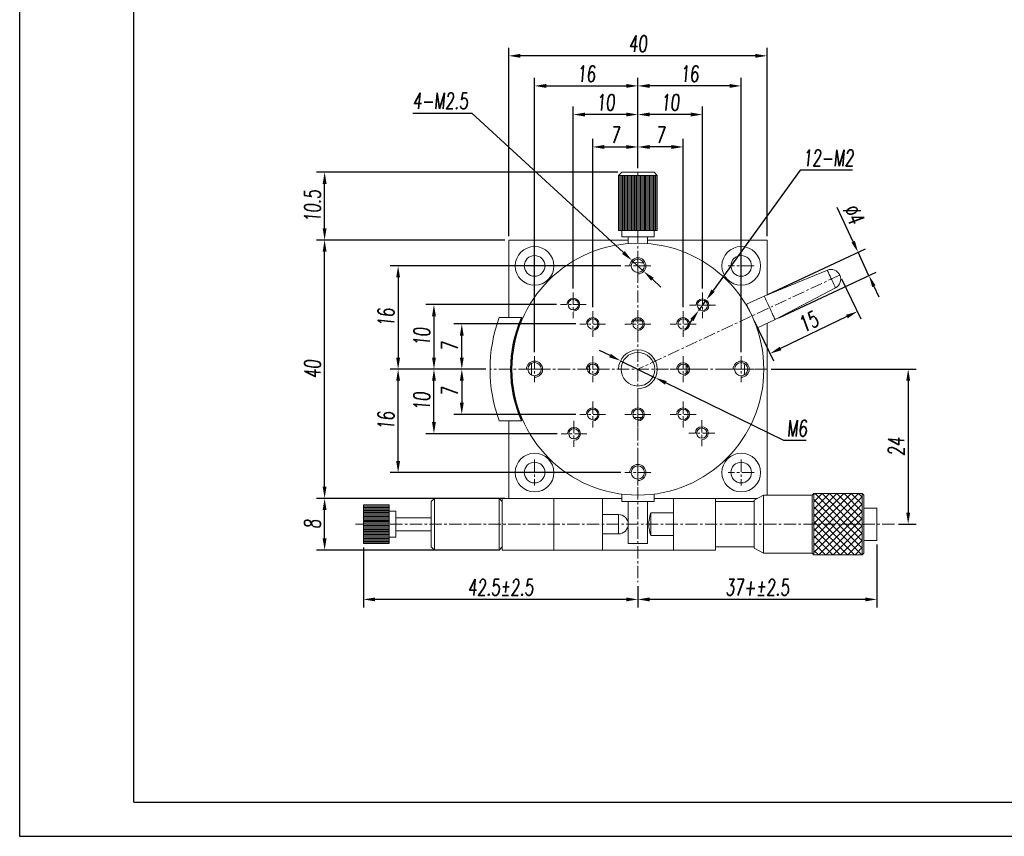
# Model space of a CAD drawing. Header units: millimetres. Extents: x 13764 to 14061, y 53 to 474.
# Tile 2 of 4: x 13764 to 13916, y 264 to 390. Entities that reach past the tile are written whole.
import ezdxf

# ---------------------------------------------------------------- set-up
doc = ezdxf.new("R2010")
doc.units = ezdxf.units.MM
doc.header["$LTSCALE"] = 0.3
doc.linetypes.add('CENTERX2', pattern=[20.32, 12.7, -2.54, 2.54, -2.54])
for name, color, linetype, lineweight in [('中心线', 5, 'CENTERX2', 13), ('外框', 7, 'Continuous', 30), ('标注', 1, 'Continuous', 18), ('螺纹线', 3, 'Continuous', 13)]:
    doc.layers.add(name, color=color, linetype=linetype, lineweight=lineweight)
doc.styles.get("Standard").update_dxf_attribs({"font": 'txt.shx', "width": 0.67, "oblique": 5, "bigfont": 'gbcbig.shx'})
doc.dimstyles.new('1', dxfattribs={"dimtxt": 2.5, "dimasz": 1.8, "dimexe": 1.25, "dimexo": 0.625, "dimtad": 1, "dimdsep": 46, "dimtxsty": 'Standard', "dimcen": 1.8, "dimadec": 0, "dimazin": 0, "dimtfac": 1, "dimtmove": 0, "dimatfit": 3, "dimfxl": 0, "dimarcsym": 0})
doc.dimstyles.new('1$3', dxfattribs={"dimtxt": 2.5, "dimasz": 1.8, "dimexe": 1.25, "dimexo": 0.625, "dimtad": 1, "dimtoh": 1, "dimdsep": 46, "dimtxsty": 'Standard', "dimcen": 1.8, "dimadec": 0, "dimazin": 0, "dimtfac": 1, "dimtmove": 0, "dimatfit": 3, "dimfxl": 0, "dimarcsym": 0})

# ---------------------------------------------------------------- blocks, each defined once
blk = doc.blocks.new('Y')
at = {"lineweight": 30}
for p, q in [((-4136.76, 2009.27), (-3862.74, 2009.27)), ((-4154.44, 2003.97), (-3857.44, 2003.97)), ((-4154.44, 2003.97), (-3857.44, 2003.97))]:
    blk.add_line(p, q, dxfattribs=at)
for points in [[(-3857.44, 2213.99), (-4154.44, 2213.99), (-4154.44, 2003.97)], [(-4136.76, 2009.27), (-4136.76, 2208.69), (-3862.74, 2208.69)]]:
    blk.add_lwpolyline(points, dxfattribs=at)
blk = doc.blocks.new('W')
blk.add_blockref('Y', (0, 0))
blk = doc.blocks.new('*D183')
at = {"layer": 'Defpoints', "color": 0}
for p in [(13859.56, 370.24), (13859.56, 366.33), (13866.56, 344.83)]:
    blk.add_point(p, dxfattribs=at)
at = {"layer": '标注', "color": 0, "lineweight": -2}
for p, q in [((13859.56, 366.95), (13859.56, 371.49)), ((13866.56, 345.45), (13866.56, 371.49)), ((13864.76, 370.24), (13861.36, 370.24))]:
    blk.add_line(p, q, dxfattribs=at)
at = {"layer": '标注', "color": 0}
for points in [[(13861.36, 370.54), (13861.36, 369.94), (13859.56, 370.24)], [(13864.76, 370.54), (13864.76, 369.94), (13866.56, 370.24)]]:
    blk.add_solid(points, dxfattribs=at)
at = {"layer": '标注', "color": 0, "insert": (13863.06, 372.12), "char_height": 2.5, "attachment_point": 5}
blk.add_mtext('7', dxfattribs=at)
blk = doc.blocks.new('*D184')
at = {"layer": 'Defpoints', "color": 0}
for p in [(13859.56, 370.24), (13859.56, 366.33), (13852.56, 344.83)]:
    blk.add_point(p, dxfattribs=at)
at = {"layer": '标注', "color": 0, "lineweight": -2}
for p, q in [((13852.56, 345.45), (13852.56, 371.49)), ((13859.56, 366.95), (13859.56, 371.49)), ((13854.36, 370.24), (13857.76, 370.24))]:
    blk.add_line(p, q, dxfattribs=at)
at = {"layer": '标注', "color": 0}
for points in [[(13854.36, 370.54), (13854.36, 369.94), (13852.56, 370.24)], [(13857.76, 370.54), (13857.76, 369.94), (13859.56, 370.24)]]:
    blk.add_solid(points, dxfattribs=at)
at = {"layer": '标注', "color": 0, "insert": (13856.06, 372.12), "char_height": 2.5, "attachment_point": 5}
blk.add_mtext('7', dxfattribs=at)
blk = doc.blocks.new('*D185')
at = {"layer": 'Defpoints', "color": 0}
for p in [(13859.56, 375.26), (13859.56, 366.33), (13869.56, 347.73)]:
    blk.add_point(p, dxfattribs=at)
at = {"layer": '标注', "color": 0, "lineweight": -2}
for p, q in [((13859.56, 366.95), (13859.56, 376.51)), ((13867.76, 375.26), (13861.36, 375.26)), ((13869.56, 348.35), (13869.56, 376.51))]:
    blk.add_line(p, q, dxfattribs=at)
at = {"layer": '标注', "color": 0}
for points in [[(13861.36, 375.56), (13861.36, 374.96), (13859.56, 375.26)], [(13867.76, 375.56), (13867.76, 374.96), (13869.56, 375.26)]]:
    blk.add_solid(points, dxfattribs=at)
at = {"layer": '标注', "color": 0, "insert": (13864.56, 377.13), "char_height": 2.5, "attachment_point": 5}
blk.add_mtext('10', dxfattribs=at)
blk = doc.blocks.new('*D186')
at = {"layer": 'Defpoints', "color": 0}
for p in [(13849.56, 375.26), (13859.56, 366.33), (13849.56, 347.73)]:
    blk.add_point(p, dxfattribs=at)
at = {"layer": '标注', "color": 0, "lineweight": -2}
for p, q in [((13849.56, 348.35), (13849.56, 376.51)), ((13857.76, 375.26), (13851.36, 375.26)), ((13859.56, 366.95), (13859.56, 376.51))]:
    blk.add_line(p, q, dxfattribs=at)
at = {"layer": '标注', "color": 0}
for points in [[(13851.36, 375.56), (13851.36, 374.96), (13849.56, 375.26)], [(13857.76, 375.56), (13857.76, 374.96), (13859.56, 375.26)]]:
    blk.add_solid(points, dxfattribs=at)
at = {"layer": '标注', "color": 0, "insert": (13854.56, 377.13), "char_height": 2.5, "attachment_point": 5}
blk.add_mtext('10', dxfattribs=at)
blk = doc.blocks.new('*D187')
at = {"layer": 'Defpoints', "color": 0}
for p in [(13859.56, 379.69), (13859.56, 366.33), (13843.56, 337.83)]:
    blk.add_point(p, dxfattribs=at)
at = {"layer": '标注', "color": 0, "lineweight": -2}
for p, q in [((13843.56, 338.45), (13843.56, 380.94)), ((13845.36, 379.69), (13857.76, 379.69)), ((13859.56, 366.95), (13859.56, 380.94))]:
    blk.add_line(p, q, dxfattribs=at)
at = {"layer": '标注', "color": 0}
for points in [[(13845.36, 379.99), (13845.36, 379.39), (13843.56, 379.69)], [(13857.76, 379.99), (13857.76, 379.39), (13859.56, 379.69)]]:
    blk.add_solid(points, dxfattribs=at)
at = {"layer": '标注', "color": 0, "insert": (13851.56, 381.56), "char_height": 2.5, "attachment_point": 5}
blk.add_mtext('16', dxfattribs=at)
blk = doc.blocks.new('*D188')
at = {"layer": 'Defpoints', "color": 0}
for p in [(13859.56, 379.69), (13859.56, 367.26), (13875.56, 337.83)]:
    blk.add_point(p, dxfattribs=at)
at = {"layer": '标注', "color": 0, "lineweight": -2}
for p, q in [((13859.56, 367.89), (13859.56, 380.94)), ((13873.76, 379.69), (13861.36, 379.69)), ((13875.56, 338.45), (13875.56, 380.94))]:
    blk.add_line(p, q, dxfattribs=at)
at = {"layer": '标注', "color": 0}
for points in [[(13861.36, 379.99), (13861.36, 379.39), (13859.56, 379.69)], [(13873.76, 379.99), (13873.76, 379.39), (13875.56, 379.69)]]:
    blk.add_solid(points, dxfattribs=at)
at = {"layer": '标注', "color": 0, "insert": (13867.56, 381.56), "char_height": 2.5, "attachment_point": 5}
blk.add_mtext('16', dxfattribs=at)
blk = doc.blocks.new('*D189')
at = {"layer": 'Defpoints', "color": 0}
for p in [(13832.29, 342.83), (13850.56, 342.83), (13836.66, 335.83)]:
    blk.add_point(p, dxfattribs=at)
at = {"layer": '标注', "color": 0, "lineweight": -2}
for p, q in [((13849.94, 342.83), (13831.04, 342.83)), ((13832.29, 337.63), (13832.29, 341.03)), ((13836.04, 335.83), (13831.04, 335.83))]:
    blk.add_line(p, q, dxfattribs=at)
at = {"layer": '标注', "color": 0}
for points in [[(13831.99, 341.03), (13832.59, 341.03), (13832.29, 342.83)], [(13831.99, 337.63), (13832.59, 337.63), (13832.29, 335.83)]]:
    blk.add_solid(points, dxfattribs=at)
at = {"layer": '标注', "color": 0, "insert": (13830.41, 339.33), "char_height": 2.5, "attachment_point": 5, "rotation": 90}
blk.add_mtext('7', dxfattribs=at)
blk = doc.blocks.new('*D190')
at = {"layer": 'Defpoints', "color": 0}
for p in [(13836.66, 335.83), (13832.29, 328.83), (13850.56, 328.83)]:
    blk.add_point(p, dxfattribs=at)
at = {"layer": '标注', "color": 0, "lineweight": -2}
for p, q in [((13836.04, 335.83), (13831.04, 335.83)), ((13832.29, 334.03), (13832.29, 330.63)), ((13849.94, 328.83), (13831.04, 328.83))]:
    blk.add_line(p, q, dxfattribs=at)
at = {"layer": '标注', "color": 0}
for points in [[(13831.99, 334.03), (13832.59, 334.03), (13832.29, 335.83)], [(13831.99, 330.63), (13832.59, 330.63), (13832.29, 328.83)]]:
    blk.add_solid(points, dxfattribs=at)
at = {"layer": '标注', "color": 0, "insert": (13830.41, 332.33), "char_height": 2.5, "attachment_point": 5, "rotation": 90}
blk.add_mtext('7', dxfattribs=at)
blk = doc.blocks.new('*D191')
at = {"layer": 'Defpoints', "color": 0}
for p in [(13827.98, 335.83), (13836.66, 335.83), (13847.66, 325.83)]:
    blk.add_point(p, dxfattribs=at)
at = {"layer": '标注', "color": 0, "lineweight": -2}
for p, q in [((13836.04, 335.83), (13826.73, 335.83)), ((13827.98, 327.63), (13827.98, 334.03)), ((13847.04, 325.83), (13826.73, 325.83))]:
    blk.add_line(p, q, dxfattribs=at)
at = {"layer": '标注', "color": 0}
for points in [[(13827.68, 334.03), (13828.28, 334.03), (13827.98, 335.83)], [(13827.68, 327.63), (13828.28, 327.63), (13827.98, 325.83)]]:
    blk.add_solid(points, dxfattribs=at)
at = {"layer": '标注', "color": 0, "insert": (13826.11, 330.83), "char_height": 2.5, "attachment_point": 5, "rotation": 90}
blk.add_mtext('10', dxfattribs=at)
blk = doc.blocks.new('*D192')
at = {"layer": 'Defpoints', "color": 0}
for p in [(13847.56, 345.83), (13827.98, 335.83), (13835.72, 335.83)]:
    blk.add_point(p, dxfattribs=at)
at = {"layer": '标注', "color": 0, "lineweight": -2}
for p, q in [((13846.94, 345.83), (13826.73, 345.83)), ((13827.98, 344.03), (13827.98, 337.63)), ((13835.1, 335.83), (13826.73, 335.83))]:
    blk.add_line(p, q, dxfattribs=at)
at = {"layer": '标注', "color": 0}
for points in [[(13827.68, 344.03), (13828.28, 344.03), (13827.98, 345.83)], [(13827.68, 337.63), (13828.28, 337.63), (13827.98, 335.83)]]:
    blk.add_solid(points, dxfattribs=at)
at = {"layer": '标注', "color": 0, "insert": (13826.11, 340.83), "char_height": 2.5, "attachment_point": 5, "rotation": 90}
blk.add_mtext('10', dxfattribs=at)
blk = doc.blocks.new('*D193')
at = {"layer": 'Defpoints', "color": 0}
for p in [(13857.56, 351.83), (13822.43, 335.83), (13836.66, 335.83)]:
    blk.add_point(p, dxfattribs=at)
at = {"layer": '标注', "color": 0, "lineweight": -2}
for p, q in [((13856.94, 351.83), (13821.18, 351.83)), ((13822.43, 350.03), (13822.43, 337.63)), ((13836.04, 335.83), (13821.18, 335.83))]:
    blk.add_line(p, q, dxfattribs=at)
at = {"layer": '标注', "color": 0}
for points in [[(13822.13, 350.03), (13822.73, 350.03), (13822.43, 351.83)], [(13822.13, 337.63), (13822.73, 337.63), (13822.43, 335.83)]]:
    blk.add_solid(points, dxfattribs=at)
at = {"layer": '标注', "color": 0, "insert": (13820.56, 343.83), "char_height": 2.5, "attachment_point": 5, "rotation": 90}
blk.add_mtext('16', dxfattribs=at)
blk = doc.blocks.new('*D194')
at = {"layer": 'Defpoints', "color": 0}
for p in [(13822.43, 335.83), (13836.66, 335.83), (13857.56, 319.83)]:
    blk.add_point(p, dxfattribs=at)
at = {"layer": '标注', "color": 0, "lineweight": -2}
for p, q in [((13836.04, 335.83), (13821.18, 335.83)), ((13822.43, 321.63), (13822.43, 334.03)), ((13856.94, 319.83), (13821.18, 319.83))]:
    blk.add_line(p, q, dxfattribs=at)
at = {"layer": '标注', "color": 0}
for points in [[(13822.13, 334.03), (13822.73, 334.03), (13822.43, 335.83)], [(13822.13, 321.63), (13822.73, 321.63), (13822.43, 319.83)]]:
    blk.add_solid(points, dxfattribs=at)
at = {"layer": '标注', "color": 0, "insert": (13820.56, 327.83), "char_height": 2.5, "attachment_point": 5, "rotation": 90}
blk.add_mtext('16', dxfattribs=at)
blk = doc.blocks.new('*D195')
at = {"layer": 'Defpoints', "color": 0}
for p in [(13811.05, 355.83), (13839.56, 355.83), (13839.56, 315.83)]:
    blk.add_point(p, dxfattribs=at)
at = {"layer": '标注', "color": 0, "lineweight": -2}
for p, q in [((13838.94, 355.83), (13809.8, 355.83)), ((13811.05, 317.63), (13811.05, 354.03)), ((13838.94, 315.83), (13809.8, 315.83))]:
    blk.add_line(p, q, dxfattribs=at)
at = {"layer": '标注', "color": 0}
for points in [[(13810.75, 354.03), (13811.35, 354.03), (13811.05, 355.83)], [(13810.75, 317.63), (13811.35, 317.63), (13811.05, 315.83)]]:
    blk.add_solid(points, dxfattribs=at)
at = {"layer": '标注', "color": 0, "insert": (13809.17, 335.83), "char_height": 2.5, "attachment_point": 5, "rotation": 90}
blk.add_mtext('40', dxfattribs=at)
blk = doc.blocks.new('*D196')
at = {"layer": 'Defpoints', "color": 0}
for p in [(13811.05, 366.33), (13857.06, 366.33), (13839.56, 355.83)]:
    blk.add_point(p, dxfattribs=at)
at = {"layer": '标注', "color": 0, "lineweight": -2}
for p, q in [((13856.44, 366.33), (13809.8, 366.33)), ((13811.05, 357.63), (13811.05, 364.53)), ((13838.94, 355.83), (13809.8, 355.83))]:
    blk.add_line(p, q, dxfattribs=at)
at = {"layer": '标注', "color": 0}
for points in [[(13810.75, 364.53), (13811.35, 364.53), (13811.05, 366.33)], [(13810.75, 357.63), (13811.35, 357.63), (13811.05, 355.83)]]:
    blk.add_solid(points, dxfattribs=at)
at = {"layer": '标注', "color": 0, "insert": (13809.17, 361.08), "char_height": 2.5, "attachment_point": 5, "rotation": 90}
blk.add_mtext('10.5', dxfattribs=at)
blk = doc.blocks.new('*D197')
at = {"layer": 'Defpoints', "color": 0}
for p in [(13811.05, 315.83), (13833.06, 315.83), (13838.56, 307.83)]:
    blk.add_point(p, dxfattribs=at)
at = {"layer": '标注', "color": 0, "lineweight": -2}
for p, q in [((13832.44, 315.83), (13809.8, 315.83)), ((13811.05, 309.63), (13811.05, 314.03)), ((13837.94, 307.83), (13809.8, 307.83))]:
    blk.add_line(p, q, dxfattribs=at)
at = {"layer": '标注', "color": 0}
for points in [[(13810.75, 314.03), (13811.35, 314.03), (13811.05, 315.83)], [(13810.75, 309.63), (13811.35, 309.63), (13811.05, 307.83)]]:
    blk.add_solid(points, dxfattribs=at)
at = {"layer": '标注', "color": 0, "insert": (13809.17, 311.83), "char_height": 2.5, "attachment_point": 5, "rotation": 90}
blk.add_mtext('8', dxfattribs=at)
blk = doc.blocks.new('*D198')
at = {"layer": 'Defpoints', "color": 0}
for p in [(13879.56, 335.83), (13899.3, 311.83), (13901.42, 311.83)]:
    blk.add_point(p, dxfattribs=at)
at = {"layer": '标注', "color": 0, "lineweight": -2}
for p, q in [((13880.19, 335.83), (13902.67, 335.83)), ((13901.42, 334.03), (13901.42, 313.63)), ((13899.92, 311.83), (13902.67, 311.83))]:
    blk.add_line(p, q, dxfattribs=at)
at = {"layer": '标注', "color": 0}
for points in [[(13901.12, 334.03), (13901.72, 334.03), (13901.42, 335.83)], [(13901.12, 313.63), (13901.72, 313.63), (13901.42, 311.83)]]:
    blk.add_solid(points, dxfattribs=at)
at = {"layer": '标注', "color": 0, "insert": (13899.55, 323.83), "char_height": 2.5, "attachment_point": 5, "rotation": 90}
blk.add_mtext('24', dxfattribs=at)
blk = doc.blocks.new('*D199')
at = {"layer": 'Defpoints', "color": 0}
for p in [(13895.35, 350.31), (13879.11, 347.15), (13880.8, 343.52)]:
    blk.add_point(p, dxfattribs=at)
at = {"layer": '标注', "color": 0, "lineweight": -2}
for p, q in [((13892.9, 355.56), (13890.43, 360.86)), ((13879.67, 347.41), (13894.79, 354.46)), ((13895.35, 350.31), (13893.66, 353.93)), ((13881.37, 343.79), (13896.48, 350.84)), ((13896.11, 348.68), (13896.87, 347.04))]:
    blk.add_line(p, q, dxfattribs=at)
at = {"layer": '标注', "color": 0}
for points in [[(13893.17, 355.69), (13892.63, 355.44), (13893.66, 353.93)], [(13896.38, 348.8), (13895.84, 348.55), (13895.35, 350.31)]]:
    blk.add_solid(points, dxfattribs=at)
at = {"layer": '标注', "color": 0, "insert": (13892.98, 359.82), "char_height": 2.5, "attachment_point": 5, "rotation": 295}
blk.add_mtext('%%C4', dxfattribs=at)
blk = doc.blocks.new('*D200')
at = {"layer": 'Defpoints', "color": 0}
for p in [(13890.83, 350.41), (13877.32, 343.89), (13880.03, 338.25)]:
    blk.add_point(p, dxfattribs=at)
at = {"layer": '标注', "color": 0, "lineweight": -2}
for p, q in [((13891.1, 349.84), (13894.09, 343.64)), ((13877.59, 343.33), (13880.58, 337.13)), ((13891.93, 343.98), (13881.66, 339.03))]:
    blk.add_line(p, q, dxfattribs=at)
at = {"layer": '标注', "color": 0}
for points in [[(13891.8, 344.25), (13892.06, 343.71), (13893.55, 344.76)], [(13881.52, 339.3), (13881.79, 338.76), (13880.03, 338.25)]]:
    blk.add_solid(points, dxfattribs=at)
at = {"layer": '标注', "color": 0, "insert": (13885.98, 343.2), "char_height": 2.5, "attachment_point": 5, "rotation": 25.7261}
blk.add_mtext('15', dxfattribs=at)
blk = doc.blocks.new('*D201')
at = {"layer": 'Defpoints', "color": 0}
for p in [(13896.56, 309.33), (13859.56, 302.88), (13859.56, 300.18)]:
    blk.add_point(p, dxfattribs=at)
at = {"layer": '标注', "color": 0, "lineweight": -2}
for p, q in [((13896.56, 308.7), (13896.56, 298.93)), ((13859.56, 302.25), (13859.56, 298.93)), ((13894.76, 300.18), (13861.36, 300.18))]:
    blk.add_line(p, q, dxfattribs=at)
at = {"layer": '标注', "color": 0}
for points in [[(13861.36, 300.48), (13861.36, 299.88), (13859.56, 300.18)], [(13894.76, 300.48), (13894.76, 299.88), (13896.56, 300.18)]]:
    blk.add_solid(points, dxfattribs=at)
at = {"layer": '标注', "color": 0, "insert": (13878.06, 302.05), "char_height": 2.5, "attachment_point": 5}
blk.add_mtext('37+%%P2.5', dxfattribs=at)
blk = doc.blocks.new('*D202')
at = {"layer": 'Defpoints', "color": 0}
for p in [(13817.06, 308.83), (13859.56, 302.88), (13817.06, 300.18)]:
    blk.add_point(p, dxfattribs=at)
at = {"layer": '标注', "color": 0, "lineweight": -2}
for p, q in [((13817.06, 308.2), (13817.06, 298.93)), ((13859.56, 302.25), (13859.56, 298.93)), ((13857.76, 300.18), (13818.86, 300.18))]:
    blk.add_line(p, q, dxfattribs=at)
at = {"layer": '标注', "color": 0}
for points in [[(13818.86, 300.48), (13818.86, 299.88), (13817.06, 300.18)], [(13857.76, 300.48), (13857.76, 299.88), (13859.56, 300.18)]]:
    blk.add_solid(points, dxfattribs=at)
at = {"layer": '标注', "color": 0, "insert": (13838.31, 302.05), "char_height": 2.5, "attachment_point": 5}
blk.add_mtext('42.5%%P2.5', dxfattribs=at)
blk = doc.blocks.new('*D211')
at = {"layer": 'Defpoints', "color": 0}
for p in [(13856.87, 337.14), (13862.26, 334.51)]:
    blk.add_point(p, dxfattribs=at)
at = {"layer": '标注', "color": 0, "lineweight": -2}
for p, q in [((13855.25, 337.93), (13853.63, 338.72)), ((13856.87, 337.14), (13862.26, 334.51)), ((13882.15, 324.8), (13863.88, 333.72)), ((13885.64, 324.8), (13882.15, 324.8))]:
    blk.add_line(p, q, dxfattribs=at)
at = {"layer": '标注', "color": 0}
for points in [[(13855.38, 338.2), (13855.12, 337.66), (13856.87, 337.14)], [(13864.01, 333.99), (13863.74, 333.45), (13862.26, 334.51)]]:
    blk.add_solid(points, dxfattribs=at)
at = {"layer": '标注', "color": 0, "insert": (13884.21, 326.68), "char_height": 2.5, "attachment_point": 5}
blk.add_mtext('M6', dxfattribs=at)
blk = doc.blocks.new('*D212')
at = {"layer": 'Defpoints', "color": 0}
for p in [(13870.15, 346.54), (13868.98, 344.92)]:
    blk.add_point(p, dxfattribs=at)
at = {"layer": '标注', "color": 0, "lineweight": -2}
for p, q in [((13884.71, 366.67), (13871.2, 347.99)), ((13892.78, 366.67), (13884.71, 366.67)), ((13868.98, 344.92), (13870.15, 346.54)), ((13867.92, 343.46), (13866.87, 342))]:
    blk.add_line(p, q, dxfattribs=at)
at = {"layer": '标注', "color": 0}
for points in [[(13870.96, 348.17), (13871.45, 347.82), (13870.15, 346.54)], [(13867.68, 343.63), (13868.16, 343.28), (13868.98, 344.92)]]:
    blk.add_solid(points, dxfattribs=at)
at = {"layer": '标注', "color": 0, "insert": (13889.06, 368.54), "char_height": 2.5, "attachment_point": 5}
blk.add_mtext('12-M2', dxfattribs=at)
blk = doc.blocks.new('*D213')
at = {"layer": 'Defpoints', "color": 0}
for p in [(13858.64, 352.67), (13860.48, 350.98)]:
    blk.add_point(p, dxfattribs=at)
at = {"layer": '标注', "color": 0, "lineweight": -2}
for p, q in [((13824.72, 375.49), (13833.86, 375.49)), ((13833.86, 375.49), (13857.32, 353.89)), ((13860.48, 350.98), (13858.64, 352.67)), ((13861.81, 349.76), (13863.13, 348.54))]:
    blk.add_line(p, q, dxfattribs=at)
at = {"layer": '标注', "color": 0}
for points in [[(13857.52, 354.11), (13857.11, 353.67), (13858.64, 352.67)], [(13862.01, 349.98), (13861.6, 349.54), (13860.48, 350.98)]]:
    blk.add_solid(points, dxfattribs=at)
at = {"layer": '标注', "color": 0, "insert": (13828.98, 377.37), "char_height": 2.5, "attachment_point": 5}
blk.add_mtext('4-M2.5', dxfattribs=at)
blk = doc.blocks.new('*D217')
at = {"layer": 'Defpoints', "color": 0}
for p in [(13839.56, 384.35), (13839.56, 355.83), (13879.56, 355.83)]:
    blk.add_point(p, dxfattribs=at)
at = {"layer": '标注', "color": 0, "lineweight": -2}
for p, q in [((13839.56, 356.45), (13839.56, 385.6)), ((13877.76, 384.35), (13841.36, 384.35)), ((13879.56, 356.45), (13879.56, 385.6))]:
    blk.add_line(p, q, dxfattribs=at)
at = {"layer": '标注', "color": 0}
for points in [[(13841.36, 384.65), (13841.36, 384.05), (13839.56, 384.35)], [(13877.76, 384.65), (13877.76, 384.05), (13879.56, 384.35)]]:
    blk.add_solid(points, dxfattribs=at)
at = {"layer": '标注', "color": 0, "insert": (13859.56, 386.23), "char_height": 2.5, "attachment_point": 5}
blk.add_mtext('40', dxfattribs=at)

msp = doc.modelspace()

# ---------------------------------------------------------------- hatches: boundary and pattern name
h = msp.add_hatch()
h.set_pattern_fill('ANSI37', color=2, scale=0.25, angle=-90)
h.set_pattern_definition([(315, (13439.6556, 1386.91785), (0.561266, 0.561266), []), (45, (13439.6556, 1386.91785), (-0.561266, 0.561266), [])])
h.paths.add_polyline_path([(13894.312, 307.076), (13894.312, 316.576), (13886.812, 316.576), (13886.812, 307.076)])

# ---------------------------------------------------------------- linework, layer by layer
at = {"color": 7, "linetype": 'Continuous', "lineweight": 15}
for p, q in [((13857.062, 366.326), (13856.562, 365.826)), ((13857.062, 366.326), (13862.062, 366.326)), ((13862.562, 365.826), (13862.062, 366.326)), ((13856.562, 365.826), (13856.562, 357.326)), ((13862.562, 365.826), (13856.562, 365.826)), ((13856.762, 365.826), (13856.762, 357.326)), ((13856.962, 365.826), (13856.962, 357.326)), ((13857.162, 365.826), (13857.162, 357.326)), ((13857.362, 365.826), (13857.362, 357.326)), ((13857.562, 365.826), (13857.562, 357.326)), ((13857.762, 365.826), (13857.762, 357.326)), ((13857.962, 365.826), (13857.962, 357.326)), ((13858.162, 365.826), (13858.162, 357.326)), ((13858.362, 365.826), (13858.362, 357.326)), ((13858.562, 365.826), (13858.562, 357.326)), ((13858.762, 365.826), (13858.762, 357.326)), ((13858.962, 365.826), (13858.962, 357.326)), ((13859.162, 365.826), (13859.162, 357.326)), ((13859.362, 365.826), (13859.362, 357.326)), ((13859.562, 365.826), (13859.562, 357.326)), ((13859.762, 365.826), (13859.762, 357.326)), ((13859.962, 365.826), (13859.962, 357.326)), ((13860.162, 365.826), (13860.162, 357.326)), ((13860.362, 365.826), (13860.362, 357.326)), ((13860.562, 365.826), (13860.562, 357.326)), ((13860.762, 365.826), (13860.762, 357.326)), ((13860.962, 365.826), (13860.962, 357.326)), ((13861.162, 365.826), (13861.162, 357.326)), ((13861.362, 365.826), (13861.362, 357.326)), ((13861.562, 365.826), (13861.562, 357.326)), ((13861.762, 365.826), (13861.762, 357.326)), ((13861.962, 365.826), (13861.962, 357.326)), ((13862.162, 365.826), (13862.162, 357.326)), ((13862.362, 365.826), (13862.362, 357.326)), ((13862.562, 357.326), (13862.562, 365.826)), ((13856.562, 357.326), (13862.562, 357.326)), ((13857.062, 357.326), (13857.062, 356.326)), ((13862.062, 356.326), (13862.062, 357.326)), ((13839.562, 355.826), (13839.562, 343.826)), ((13858.062, 355.826), (13839.562, 355.826)), ((13857.062, 356.326), (13862.062, 356.326)), ((13858.062, 356.326), (13858.062, 355.268)), ((13861.062, 355.268), (13861.062, 356.326)), ((13879.562, 355.826), (13861.062, 355.826)), ((13879.562, 347.333), (13879.562, 355.826)), ((13888.901, 351.16), (13879.108, 347.148)), ((13880.799, 343.522), (13890.168, 348.445)), ((13879.108, 347.148), (13876.389, 345.88)), ((13876.601, 345.427), (13876.548, 345.402)), ((13841.538, 343.826), (13841.605, 343.826)), ((13878.08, 342.254), (13880.799, 343.522)), ((13877.816, 342.683), (13877.869, 342.708)), ((13879.562, 316.326), (13879.562, 342.945)), ((13839.562, 327.826), (13839.562, 315.826)), ((13841.605, 327.826), (13841.538, 327.826)), ((13828.062, 315.826), (13827.562, 315.326)), ((13838.062, 315.826), (13828.062, 315.826)), ((13828.062, 315.826), (13828.062, 308.115)), ((13838.562, 315.326), (13838.062, 315.826)), ((13838.062, 308.115), (13838.062, 315.826)), ((13846.562, 315.826), (13838.562, 315.826)), ((13838.562, 307.826), (13838.562, 315.826)), ((13839.562, 315.826), (13846.562, 315.826)), ((13846.562, 307.826), (13846.562, 315.826)), ((13854.062, 315.826), (13846.562, 315.826)), ((13854.062, 307.826), (13854.062, 315.826)), ((13854.062, 315.826), (13857.062, 315.826)), ((13857.062, 315.326), (13857.062, 316.487)), ((13862.062, 315.326), (13862.062, 316.487)), ((13862.062, 315.826), (13865.062, 315.826)), ((13865.062, 307.826), (13865.062, 315.826)), ((13871.562, 315.826), (13865.062, 315.826)), ((13871.562, 307.826), (13871.562, 315.826)), ((13871.562, 315.826), (13878.103, 315.826)), ((13879.005, 316.326), (13877.562, 315.526)), ((13886.562, 316.326), (13879.005, 316.326)), ((13879.005, 316.326), (13879.005, 307.326)), ((13886.812, 316.576), (13886.562, 316.326)), ((13886.562, 316.326), (13886.562, 307.326)), ((13894.312, 316.576), (13886.812, 316.576)), ((13886.812, 316.576), (13886.812, 307.076)), ((13894.562, 316.326), (13894.312, 316.576)), ((13894.312, 307.076), (13894.312, 316.576)), ((13894.562, 316.326), (13894.562, 307.326)), ((13821.062, 314.826), (13817.062, 314.826)), ((13817.062, 314.826), (13817.062, 308.826)), ((13821.062, 314.626), (13817.062, 314.626)), ((13821.062, 314.426), (13817.062, 314.426)), ((13821.062, 314.226), (13817.062, 314.226)), ((13821.062, 314.826), (13821.062, 308.826)), ((13827.562, 308.579), (13827.562, 315.326)), ((13862.062, 315.326), (13857.062, 315.326)), ((13858.062, 308.826), (13858.062, 315.326)), ((13861.062, 308.826), (13861.062, 315.326)), ((13877.562, 315.326), (13871.562, 315.326)), ((13877.562, 308.126), (13877.562, 315.526)), ((13896.562, 314.326), (13894.562, 314.326)), ((13896.562, 314.326), (13896.562, 309.326)), ((13821.062, 314.026), (13817.062, 314.026)), ((13821.062, 313.826), (13817.062, 313.826)), ((13821.062, 313.626), (13817.062, 313.626)), ((13821.062, 313.426), (13817.062, 313.426)), ((13821.062, 313.226), (13817.062, 313.226)), ((13821.062, 313.026), (13817.062, 313.026)), ((13821.062, 312.826), (13817.062, 312.826)), ((13821.062, 312.626), (13817.062, 312.626)), ((13822.062, 313.826), (13821.062, 313.826)), ((13822.062, 313.826), (13822.062, 309.826)), ((13827.562, 312.826), (13822.062, 312.826)), ((13856.562, 313.326), (13854.062, 313.326)), ((13865.062, 313.576), (13861.562, 313.576)), ((13861.562, 310.076), (13861.562, 313.576)), ((13821.062, 312.426), (13817.062, 312.426)), ((13821.062, 312.226), (13817.062, 312.226)), ((13821.062, 312.026), (13817.062, 312.026)), ((13821.062, 311.826), (13817.062, 311.826)), ((13821.062, 311.626), (13817.062, 311.626)), ((13821.062, 311.426), (13817.062, 311.426)), ((13821.062, 311.226), (13817.062, 311.226)), ((13821.062, 311.026), (13817.062, 311.026)), ((13821.062, 310.826), (13817.062, 310.826)), ((13821.062, 310.626), (13817.062, 310.626)), ((13821.062, 310.426), (13817.062, 310.426)), ((13821.062, 310.226), (13817.062, 310.226)), ((13821.062, 310.026), (13817.062, 310.026)), ((13821.062, 309.826), (13817.062, 309.826)), ((13821.062, 309.626), (13817.062, 309.626)), ((13821.062, 309.826), (13822.062, 309.826)), ((13822.062, 310.826), (13827.562, 310.826)), ((13854.062, 310.326), (13856.562, 310.326)), ((13861.562, 310.076), (13865.062, 310.076)), ((13821.062, 309.426), (13817.062, 309.426)), ((13821.062, 309.226), (13817.062, 309.226)), ((13821.062, 309.026), (13817.062, 309.026)), ((13817.062, 308.826), (13821.062, 308.826)), ((13827.562, 308.326), (13827.562, 308.579)), ((13827.562, 308.326), (13828.062, 307.826)), ((13828.062, 308.115), (13828.062, 307.826)), ((13838.062, 307.826), (13838.562, 308.326)), ((13838.062, 307.826), (13838.062, 308.115)), ((13861.062, 308.826), (13858.062, 308.826)), ((13871.562, 308.326), (13877.562, 308.326)), ((13877.562, 308.126), (13879.005, 307.326)), ((13894.562, 309.326), (13896.562, 309.326)), ((13828.062, 307.826), (13838.062, 307.826)), ((13838.562, 307.826), (13846.562, 307.826)), ((13854.062, 307.826), (13846.562, 307.826)), ((13865.062, 307.826), (13854.062, 307.826)), ((13871.562, 307.826), (13865.062, 307.826)), ((13879.005, 307.326), (13886.562, 307.326)), ((13886.562, 307.326), (13886.812, 307.076)), ((13886.812, 307.076), (13894.312, 307.076)), ((13894.312, 307.076), (13894.562, 307.326))]:
    msp.add_line(p, q, dxfattribs=at)
at = {"color": 8, "linetype": 'Continuous', "lineweight": 15}
msp.add_line((13856.562, 310.326), (13856.562, 313.326), dxfattribs=at)
at = {"color": 8, "linetype": 'Continuous', "lineweight": 15, "flags": 128}
msp.add_lwpolyline([(13890.168, 348.445), (13890.159, 348.462), (13890.123, 348.541), (13890.058, 348.679), (13889.97, 348.869), (13889.861, 349.102), (13889.737, 349.369), (13889.603, 349.656), (13889.466, 349.949), (13889.332, 350.236), (13889.208, 350.503), (13889.099, 350.736), (13889.01, 350.926), (13888.946, 351.064), (13888.909, 351.143), (13888.901, 351.16)], dxfattribs=at)
at = {"color": 7, "linetype": 'Continuous', "lineweight": 15, "flags": 128}
for points in [[(13880.799, 343.522), (13880.79, 343.541), (13880.752, 343.622), (13880.686, 343.765), (13880.592, 343.965), (13880.476, 344.214), (13880.341, 344.504), (13880.192, 344.824), (13880.034, 345.163), (13879.873, 345.507), (13879.716, 345.846), (13879.566, 346.166), (13879.431, 346.455), (13879.315, 346.705), (13879.222, 346.905), (13879.155, 347.048), (13879.117, 347.129), (13879.108, 347.148)], [(13878.08, 342.254), (13878.071, 342.273), (13878.033, 342.354), (13877.967, 342.497), (13877.874, 342.697), (13877.757, 342.947), (13877.622, 343.236), (13877.473, 343.556), (13877.315, 343.895), (13877.154, 344.239), (13876.997, 344.578), (13876.847, 344.898), (13876.712, 345.188), (13876.596, 345.437), (13876.503, 345.637), (13876.436, 345.78), (13876.398, 345.861), (13876.389, 345.88)]]:
    msp.add_lwpolyline(points, dxfattribs=at)
at = {"color": 7, "linetype": 'Continuous', "lineweight": 15}
for centre, radius in [((13859.562, 335.826), 19.5), ((13843.562, 351.826), 3), ((13875.562, 351.826), 3), ((13843.562, 351.826), 1.6), ((13859.562, 351.826), 1.025), ((13875.562, 351.826), 1.6), ((13849.562, 345.825), 0.8), ((13869.561, 345.725), 0.8), ((13852.562, 342.826), 0.8), ((13859.562, 342.826), 0.8), ((13866.562, 342.826), 0.8), ((13859.562, 335.826), 2.6), ((13843.562, 335.826), 1.025), ((13852.562, 335.826), 0.8), ((13866.562, 335.826), 0.8), ((13875.562, 335.826), 1.025), ((13852.562, 328.826), 0.8), ((13859.562, 328.826), 0.8), ((13866.562, 328.826), 0.8), ((13849.662, 325.827), 0.8), ((13869.461, 325.927), 0.8), ((13843.562, 319.826), 3), ((13875.562, 319.826), 3), ((13843.562, 319.826), 1.6), ((13859.562, 319.826), 1.025), ((13875.562, 319.826), 1.6)]:
    msp.add_circle(centre, radius, dxfattribs=at)
for centre, radius, start, end in [((13859.562, 335.826), 16.5, 86.84434, 93.15566), ((13889.47, 349.772), 1.5, 297.71712, 112.28288), ((13859.662, 335.826), 23, 159.64559, 200.35441), ((13859.662, 335.826), 19.811, 156.18244, 203.81756), ((13859.662, 335.826), 19.75, 156.10491, 203.89509), ((13859.562, 335.826), 7.5, 85.0602, 94.9398), ((13859.562, 335.826), 16.5, 176.84434, 183.15566), ((13859.562, 335.826), 7.5, 175.0602, 184.9398), ((13859.562, 335.826), 7.5, 355.0602, 4.9398), ((13859.562, 335.826), 16.5, 356.84434, 3.15566), ((13859.562, 335.826), 7.5, 265.0602, 274.9398), ((13856.562, 311.826), 1.5, 270, 90), ((13866.516, 311.826), 5.254, 160.54484, 180), ((13866.516, 311.826), 5.254, 180, 199.45516)]:
    msp.add_arc(centre, radius, start, end, dxfattribs=at)
for points, knots in [([(13841.538, 343.826), (13841.362, 343.826), (13840.205, 343.826), (13839.064, 343.826), (13838.098, 343.826)], [0, 0, 0, 0, 0.1524912, 1, 1, 1, 1]), ([(13838.098, 327.826), (13839.064, 327.826), (13840.205, 327.826), (13841.362, 327.826), (13841.538, 327.826)], [0, 0, 0, 0, 0.8475088, 1, 1, 1, 1])]:
    msp.add_open_spline(points, degree=3, knots=knots, dxfattribs=at)
at = {"layer": '中心线', "ltscale": 0.5}
for p, q in [((13859.562, 366.326), (13859.562, 302.876)), ((13843.562, 353.826), (13843.562, 349.826)), ((13859.562, 353.826), (13859.562, 349.826)), ((13875.562, 353.826), (13875.562, 349.826)), ((13845.562, 351.826), (13841.562, 351.826)), ((13861.562, 351.826), (13857.562, 351.826)), ((13877.562, 351.826), (13873.562, 351.826)), ((13890.829, 350.406), (13859.562, 335.826)), ((13849.562, 347.725), (13849.562, 343.725)), ((13869.561, 347.725), (13869.561, 343.725)), ((13851.562, 345.825), (13847.562, 345.825)), ((13852.562, 344.826), (13852.562, 340.826)), ((13859.562, 344.826), (13859.562, 340.826)), ((13866.562, 344.826), (13866.562, 340.826)), ((13871.561, 345.725), (13867.561, 345.725)), ((13854.562, 342.826), (13850.562, 342.826)), ((13861.562, 342.826), (13857.562, 342.826)), ((13868.562, 342.826), (13864.562, 342.826)), ((13843.562, 337.826), (13843.562, 333.826)), ((13852.562, 337.826), (13852.562, 333.826)), ((13866.562, 337.826), (13866.562, 333.826)), ((13875.562, 337.826), (13875.562, 333.826)), ((13879.562, 335.826), (13836.662, 335.826)), ((13845.562, 335.826), (13841.562, 335.826)), ((13854.562, 335.826), (13850.562, 335.826)), ((13868.562, 335.826), (13864.562, 335.826)), ((13877.562, 335.826), (13873.562, 335.826)), ((13852.562, 330.826), (13852.562, 326.826)), ((13859.562, 330.826), (13859.562, 326.826)), ((13866.562, 330.826), (13866.562, 326.826)), ((13849.662, 327.827), (13849.662, 323.827)), ((13854.562, 328.826), (13850.562, 328.826)), ((13861.562, 328.826), (13857.562, 328.826)), ((13868.562, 328.826), (13864.562, 328.826)), ((13869.461, 327.927), (13869.461, 323.927)), ((13851.662, 325.827), (13847.662, 325.827)), ((13871.461, 325.927), (13867.461, 325.927)), ((13843.562, 321.826), (13843.562, 317.826)), ((13859.562, 321.826), (13859.562, 317.826)), ((13875.562, 321.826), (13875.562, 317.826)), ((13845.562, 319.826), (13841.562, 319.826)), ((13861.562, 319.826), (13857.562, 319.826)), ((13877.562, 319.826), (13873.562, 319.826)), ((13899.296, 311.826), (13815.806, 311.826))]:
    msp.add_line(p, q, dxfattribs=at)
at = {"layer": '螺纹线'}
for centre, radius in [((13859.562, 351.826), 1.25), ((13849.562, 345.825), 1), ((13869.561, 345.725), 1), ((13852.562, 342.826), 1), ((13859.562, 342.826), 1), ((13866.562, 342.826), 1), ((13859.562, 335.826), 3), ((13843.562, 335.826), 1.25), ((13875.562, 335.826), 1.25), ((13852.562, 335.826), 1), ((13866.562, 335.826), 1), ((13852.562, 328.826), 1), ((13859.562, 328.826), 1), ((13866.562, 328.826), 1), ((13849.662, 325.827), 1), ((13869.461, 325.927), 1), ((13859.562, 319.826), 1.25)]:
    msp.add_arc(centre, radius, 270, 180, dxfattribs=at)

# ---------------------------------------------------------------- block references
at = {"layer": '外框', "lineweight": 25, "xscale": 1.000371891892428, "yscale": 1.000371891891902, "zscale": 1.000371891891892}
msp.add_blockref('W', (17919.808, -1741.213), dxfattribs=at)

# ---------------------------------------------------------------- dimensions: what is measured, and where the dimension line sits
at = {"layer": '标注'}
for base, p1, p2, picture, middle in [((13839.562, 384.352), (13879.562, 355.826), (13839.562, 355.826), '*D217', (13859.562, 386.227)), ((13859.562, 379.689), (13843.562, 337.826), (13859.562, 366.326), '*D187', (13851.562, 381.564)), ((13859.562, 379.689), (13875.562, 337.826), (13859.562, 367.264), '*D188', (13867.562, 381.564)), ((13849.562, 375.258), (13859.562, 366.326), (13849.562, 347.725), '*D186', (13854.562, 377.133)), ((13859.562, 375.258), (13869.561, 347.725), (13859.562, 366.326), '*D185', (13864.561, 377.133)), ((13859.562, 370.243), (13852.562, 344.826), (13859.562, 366.326), '*D184', (13856.062, 372.118)), ((13859.562, 370.243), (13866.562, 344.826), (13859.562, 366.326), '*D183', (13863.062, 372.118))]:
    dim = msp.add_linear_dim(base=base, p1=p1, p2=p2, dimstyle='1', dxfattribs=at)
    dim.commit()
    dim.dimension.update_dxf_attribs({"geometry": picture, "text_midpoint": middle})
for p1, p2, text, picture, middle in [((13860.481, 350.979), (13858.642, 352.673), '4-M2.5', '*D213', (13828.978, 375.491)), ((13868.975, 344.915), (13870.147, 346.536), '12-M2', '*D212', (13889.057, 366.67)), ((13856.866, 337.142), (13862.258, 334.51), 'M6', '*D211', (13884.205, 324.801))]:
    dim = msp.add_diameter_dim_2p(p1=p1, p2=p2, text=text, dimstyle='1$3', dxfattribs=at)
    dim.commit()
    dim.dimension.update_dxf_attribs({"geometry": picture, "text_midpoint": middle, "dimtype": 163})
for base, p1, p2, picture, middle in [((13811.047, 366.326), (13839.562, 355.826), (13857.062, 366.326), '*D196', (13809.172, 361.076)), ((13811.047, 355.826), (13839.562, 315.826), (13839.562, 355.826), '*D195', (13809.172, 335.826)), ((13822.432, 335.826), (13857.562, 351.826), (13836.662, 335.826), '*D193', (13820.557, 343.826)), ((13827.982, 335.826), (13847.562, 345.825), (13835.724, 335.826), '*D192', (13826.107, 340.826)), ((13832.29, 342.826), (13836.662, 335.826), (13850.562, 342.826), '*D189', (13830.415, 339.326)), ((13822.432, 335.826), (13857.562, 319.826), (13836.662, 335.826), '*D194', (13820.557, 327.826)), ((13827.982, 335.826), (13847.662, 325.827), (13836.662, 335.826), '*D191', (13826.107, 330.826)), ((13832.29, 328.826), (13836.662, 335.826), (13850.562, 328.826), '*D190', (13830.415, 332.326)), ((13811.047, 315.826), (13838.562, 307.826), (13833.062, 315.826), '*D197', (13809.172, 311.826))]:
    dim = msp.add_linear_dim(base=base, p1=p1, p2=p2, angle=270, dimstyle='1', dxfattribs=at)
    dim.commit()
    dim.dimension.update_dxf_attribs({"geometry": picture, "text_midpoint": middle})
dim = msp.add_linear_dim(base=(13895.349, 350.307), p1=(13879.108, 347.148), p2=(13880.799, 343.522), angle=294.99999, text='%%C<>', dimstyle='1', dxfattribs=at)
dim.commit()
dim.dimension.update_dxf_attribs({"geometry": '*D199', "text_midpoint": (13891.283, 359.026), "dimtype": 161})
dim = msp.add_aligned_dim(p1=(13890.829, 350.406), p2=(13877.315, 343.895), distance=6.263, dimstyle='1', dxfattribs=at)
dim.commit()
dim.dimension.update_dxf_attribs({"geometry": '*D200', "text_midpoint": (13885.977, 343.198)})
dim = msp.add_linear_dim(base=(13901.421, 311.826), p1=(13879.562, 335.826), p2=(13899.296, 311.826), angle=270, dimstyle='1', dxfattribs=at)
dim.commit()
dim.dimension.update_dxf_attribs({"geometry": '*D198', "text_midpoint": (13901.421, 323.826), "dimtype": 160})
for base, p1, p2, text, picture, middle in [((13817.062, 300.18), (13859.562, 302.876), (13817.062, 308.826), '<>%%P2.5', '*D202', (13838.312, 302.055)), ((13859.562, 300.18), (13896.562, 309.326), (13859.562, 302.876), '<>+%%P2.5', '*D201', (13878.062, 302.055))]:
    dim = msp.add_linear_dim(base=base, p1=p1, p2=p2, text=text, dimstyle='1', dxfattribs=at)
    dim.commit()
    dim.dimension.update_dxf_attribs({"geometry": picture, "text_midpoint": middle})

doc.saveas('drawing.dxf')
